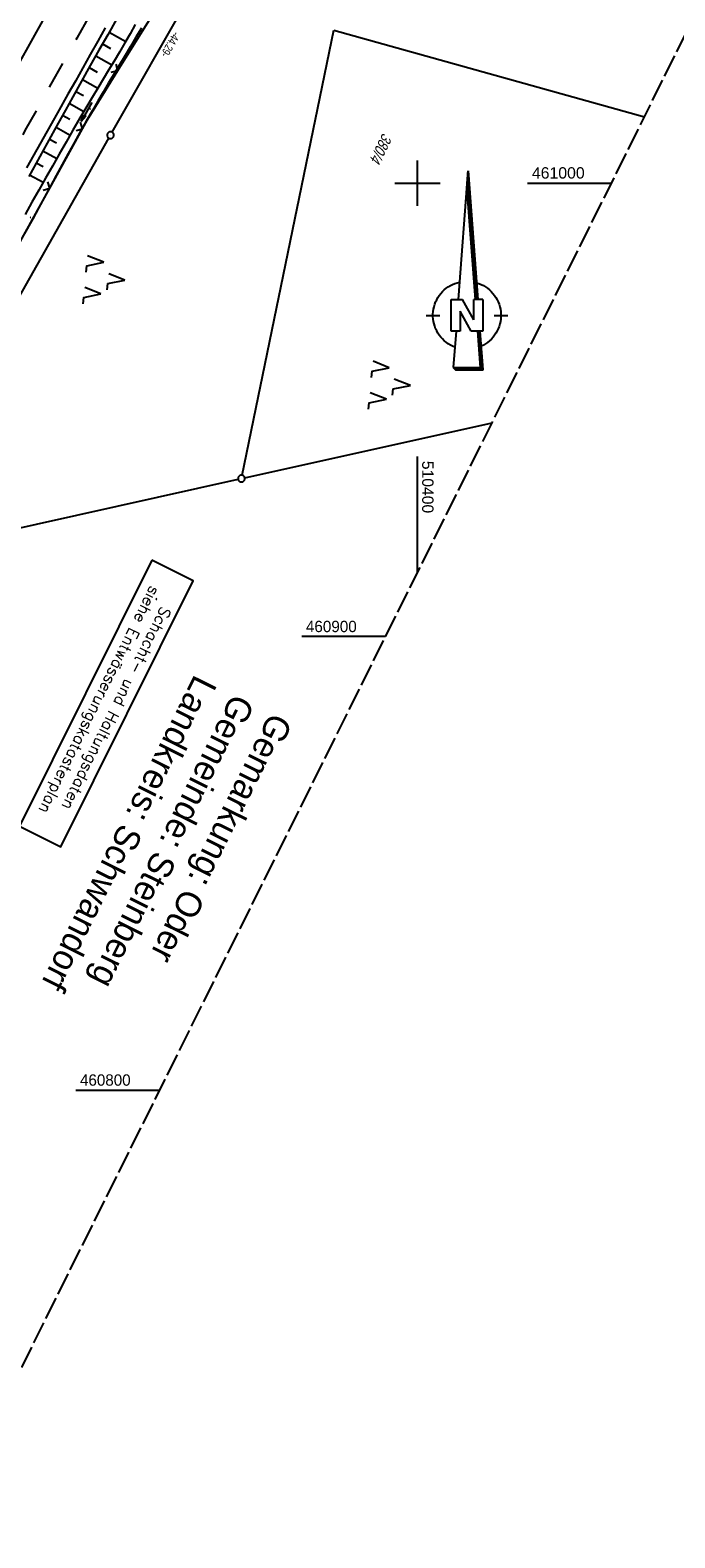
# Model space of a CAD drawing. Extents: x 510037 to 510706, y 460701 to 461658.
# Tile 9 of 34: x 510315 to 510457, y 460701 to 461034. Entities that reach past the tile are written whole.
import ezdxf

# ---------------------------------------------------------------- set-up
doc = ezdxf.new("R2010")
doc.units = 0
doc.header["$LTSCALE"] = 10
doc.header["$MEASUREMENT"] = 0
for name, pattern in [('AUSGEZOGEN', [0]), ('LT00', [0]), ('LT02', [0.4, 0.2, -0.2]), ('LT14', [0.6, 0.5, -0.1])]:
    doc.linetypes.add(name, pattern=pattern)
doc.layers.get('0').update_dxf_attribs({"linetype": 'LT00'})
for name, color, linetype in [('--EK_FBR', 1, 'LT00'), ('--EL_DFK_AB_L', 21, 'LT00'), ('--EL_DFK_AB_P', 7, 'LT00'), ('--EL_TEXT_KASTEN', 182, 'Continuous'), ('1401', 7, 'Continuous'), ('ABSTAND', 8, 'LT00'), ('DFK_AB_L', 21, 'LT00'), ('DFK_AB_P', 7, 'LT00'), ('DFK_FLUR_NR', 250, 'LT00'), ('DFK_GZPKT', 250, 'LT00'), ('DFK_KATASTER', 250, 'LT00'), ('DFK_NUTZUNG', 250, 'LT00'), ('GRENZNAME_A', 250, 'Continuous'), ('PFEIL', 140, 'AUSGEZOGEN'), ('V108_AFBR_BAB', 250, 'LT00'), ('V108_BOESCH', 250, 'LT00'), ('V108_BOSCHUNG', 250, 'LT00'), ('V108_GRABEN', 250, 'LT00'), ('V108_LG_MARK', 250, 'LT02'), ('V108_PK_GR', 1, 'LT00'), ('V108_RASTER', 250, 'LT00'), ('V108_ZAUN', 40, 'LT00')]:
    doc.layers.add(name, color=color, linetype=linetype)
doc.layers.add('-BLATT_108-RAND', color=7, linetype='LT14', plot=False)
doc.styles.add('ROMANS', font='romans.shx', dxfattribs={"width": 0.8})
doc.styles.get("Standard").update_dxf_attribs({"font": 'ARIAL.TTF'})
doc.styles.add('UNIR-H', font='unir_h.shx', dxfattribs={"width": 0.8})

# ---------------------------------------------------------------- blocks, each defined once
blk = doc.blocks.new('SYMB7010')
at = {"color": 0, "linetype": 'ByBlock'}
for points in [[(-0.031408, 0.499213), (-0.093728, 0.49134), (-0.15457, 0.475719), (-0.212975, 0.452595), (-0.268021, 0.422333), (-0.31884, 0.385411), (-0.36463, 0.342411), (-0.40467, 0.29401), (-0.438329, 0.240973), (-0.465074, 0.184136), (-0.484486, 0.124395), (-0.496256, 0.062692), (-0.5002, 0)], [(-0.5002, 0), (-0.496256, -0.062692), (-0.484486, -0.124395), (-0.465075, -0.184136), (-0.438329, -0.240973), (-0.404671, -0.29401), (-0.36463, -0.342411), (-0.31884, -0.385411), (-0.268021, -0.422333), (-0.212975, -0.452595), (-0.154571, -0.475719), (-0.093728, -0.49134), (-0.031408, -0.499213), (0.031408, -0.499213)], [(0.5002, 0), (0.496256, 0.062692), (0.484485, 0.124395), (0.465074, 0.184136), (0.438329, 0.240973), (0.40467, 0.29401), (0.36463, 0.342411), (0.31884, 0.385411), (0.268021, 0.422333), (0.212975, 0.452595), (0.15457, 0.475719), (0.093728, 0.49134), (0.031408, 0.499213), (-0.031408, 0.499213)], [(0.031408, -0.499213), (0.093728, -0.491341), (0.15457, -0.475719), (0.212975, -0.452595), (0.268021, -0.422333), (0.31884, -0.385411), (0.36463, -0.342411), (0.404671, -0.294011), (0.438329, -0.240974), (0.465075, -0.184136), (0.484486, -0.124395), (0.496256, -0.062692), (0.500201, 0)]]:
    blk.add_lwpolyline(points, dxfattribs=at)
blk = doc.blocks.new('SYMB0003')
at = {"color": 0, "linetype": 'ByBlock'}
for p, q in [((-0.015712, 0), (0.010166, 0.012015)), ((0, -0.021257), (-0.015712, 0)), ((0.010166, 0.012015), (0, -0.021257))]:
    blk.add_line(p, q, dxfattribs=at)
for points in [[(-0.031395, 0.499013), (-0.093691, 0.491144), (-0.154509, 0.475528), (-0.21289, 0.452414), (-0.267913, 0.422164), (-0.318712, 0.385257), (-0.364484, 0.342274), (-0.404509, 0.293893), (-0.438154, 0.240877), (-0.464888, 0.184062), (-0.484292, 0.124345), (-0.496058, 0.062667), (-0.5, 0)], [(-0.5, 0), (-0.496058, -0.062667), (-0.484292, -0.124345), (-0.464888, -0.184062), (-0.438154, -0.240877), (-0.404509, -0.293893), (-0.364485, -0.342274), (-0.318712, -0.385257), (-0.267914, -0.422164), (-0.21289, -0.452414), (-0.154509, -0.475529), (-0.093691, -0.491144), (-0.031395, -0.499014), (0.031395, -0.499014)], [(0.5, 0), (0.496057, 0.062667), (0.484292, 0.124345), (0.464888, 0.184062), (0.438153, 0.240877), (0.404509, 0.293893), (0.364484, 0.342274), (0.318712, 0.385257), (0.267913, 0.422164), (0.21289, 0.452414), (0.154509, 0.475528), (0.093691, 0.491144), (0.031395, 0.499013), (-0.031395, 0.499013)], [(0.031395, -0.499014), (0.093691, -0.491144), (0.154509, -0.475529), (0.21289, -0.452414), (0.267914, -0.422164), (0.318712, -0.385257), (0.364485, -0.342274), (0.404509, -0.293893), (0.438154, -0.240877), (0.464889, -0.184062), (0.484292, -0.124345), (0.496058, -0.062667), (0.5, 0)]]:
    blk.add_lwpolyline(points, dxfattribs=at)
blk = doc.blocks.new('SYMB1401')
at = {"layer": '1401'}
for p, q in [((-2.1, -28.35), (0, 0)), ((0, 0), (2.15, -28.35)), ((1.7, -28.35), (-0.22, -3.01)), ((1.75, -28.35), (-0.2, -2.68)), ((1.8, -28.35), (-0.17, -2.34)), ((1.85, -28.35), (-0.15, -2.01)), ((1.9, -28.35), (-0.12, -1.68)), ((1.95, -28.35), (-0.1, -1.34)), ((2, -28.35), (-0.07, -1.01)), ((2.05, -28.35), (-0.05, -0.67)), ((2.1, -28.35), (-0.02, -0.34)), ((1.65, -28.35), (-0.25, -3.35)), ((-3.75, -35.35), (-3.75, -28.35)), ((-3.75, -28.35), (-1.2, -28.35)), ((1.25, -32.8), (-1.2, -28.35)), ((1.25, -32.8), (1.25, -28.35)), ((3.25, -28.35), (1.25, -28.35)), ((3.25, -28.35), (3.25, -35.35)), ((-9.25, -31.85), (-6.25, -31.85)), ((0.7, -35.35), (-1.75, -30.9)), ((-1.75, -30.9), (-1.75, -35.35)), ((5.75, -31.85), (8.75, -31.85)), ((-1.75, -35.35), (-3.75, -35.35)), ((-2.65, -35.35), (-3.25, -43.35)), ((3.25, -35.35), (0.7, -35.35)), ((2.75, -43.35), (2.15, -35.35)), ((2.8, -43.4), (2.2, -35.35)), ((3.3, -43.85), (2.65, -35.35)), ((-3.25, -43.35), (2.75, -43.35)), ((-3.2, -43.4), (2.8, -43.4))]:
    blk.add_line(p, q, dxfattribs=at)
for points in [[(-7.74, -32.11), (-7.75, -31.56), (-7.7, -31.01), (-7.62, -30.47), (-7.51, -29.93), (-7.35, -29.4), (-7.15, -28.89), (-6.92, -28.39), (-6.65, -27.91), (-6.34, -27.45), (-6.01, -27.02), (-5.64, -26.61), (-5.24, -26.23), (-4.82, -25.88), (-4.37, -25.56), (-3.9, -25.28), (-3.41, -25.03), (-2.9, -24.81), (-2.38, -24.64), (-1.85, -24.5)], [(1.85, -24.65), (2.37, -24.82), (2.88, -25.03), (3.37, -25.28), (3.85, -25.57), (4.3, -25.88), (4.72, -26.23), (5.12, -26.61), (5.49, -27.02), (5.83, -27.45), (6.13, -27.91), (6.41, -28.39), (6.64, -28.89), (6.84, -29.4), (7, -29.93), (7.12, -30.47), (7.2, -31.01), (7.24, -31.56), (7.25, -32.11)], [(-2.9, -38.85), (-3.41, -38.64), (-3.9, -38.39), (-4.37, -38.1), (-4.81, -37.78), (-5.24, -37.43), (-5.64, -37.05), (-6, -36.64), (-6.34, -36.21), (-6.64, -35.75), (-6.91, -35.27), (-7.15, -34.78), (-7.35, -34.26), (-7.5, -33.74), (-7.62, -33.2), (-7.7, -32.66), (-7.74, -32.11)], [(7.25, -32.11), (7.21, -32.66), (7.13, -33.21), (7.01, -33.74), (6.85, -34.27), (6.65, -34.78), (6.42, -35.28), (6.15, -35.76), (5.84, -36.22), (5.5, -36.66), (5.13, -37.07), (4.74, -37.45), (4.31, -37.8), (3.86, -38.12), (3.39, -38.4), (2.9, -38.65)], [(-3.15, -43.45), (2.85, -43.45), (2.25, -35.35)], [(-3.1, -43.5), (2.9, -43.5), (2.3, -35.35)], [(-3.05, -43.55), (2.95, -43.55), (2.35, -35.35)], [(-3, -43.6), (3, -43.6), (2.4, -35.35)], [(-2.95, -43.65), (3.05, -43.65), (2.45, -35.35)], [(-2.9, -43.7), (3.1, -43.7), (2.5, -35.35)], [(-2.85, -43.75), (3.15, -43.75), (2.55, -35.35)], [(-2.8, -43.8), (3.2, -43.8), (2.6, -35.35)], [(-2.78, -43.82), (3.25, -43.82), (2.62, -35.35)], [(-3.25, -43.35), (-2.75, -43.85), (3.3, -43.85)]]:
    blk.add_lwpolyline(points, dxfattribs=at)
blk = doc.blocks.new('SYMB7221')
at = {"color": 0, "linetype": 'ByBlock'}
for p, q in [((0, 0.435), (-0.11, 0.065)), ((0.11, 0.065), (0, 0.435)), ((0.25, 0.065), (0.11, 0.065)), ((-0.35, -0.065), (-0.46, -0.435)), ((0.35, -0.065), (0.24, -0.435))]:
    blk.add_line(p, q, dxfattribs=at)
for points in [[(-0.1, -0.435), (-0.24, -0.435), (-0.35, -0.065)], [(0.6, -0.435), (0.46, -0.435), (0.35, -0.065)]]:
    blk.add_lwpolyline(points, dxfattribs=at)
blk = doc.blocks.new('Pfreil3')
at = {"layer": 'PFEIL'}
blk.add_hatch(color=256, dxfattribs=at).paths.add_polyline_path([(-1.55, 0.27), (-1.55, -0.27), (0, 0)])
for p, q in [((-1.55, 0), (-4.83, 0)), ((-1.55, -0.27), (-1.55, 0.27)), ((-1.55, 0.27), (0, 0)), ((0, 0), (-1.55, -0.27))]:
    blk.add_line(p, q, dxfattribs=at)
blk = doc.blocks.new('SYMB0011')
at = {"color": 0, "linetype": 'ByBlock'}
for p, q in [((0.5, 0), (-0.5, 0)), ((0, 0.5), (0, -0.5))]:
    blk.add_line(p, q, dxfattribs=at)
blk = doc.blocks.new('SYMB0024')
at = {"color": 0, "linetype": 'ByBlock'}
for p, q in [((-0.5, 0.5), (0, 0)), ((0, 0), (0.5, 0.5))]:
    blk.add_line(p, q, dxfattribs=at)

msp = doc.modelspace()

# ---------------------------------------------------------------- linework, layer by layer
at = {"layer": '--EK_FBR', "color": 0}
for points in [[(510317.68, 461036.41), (510314.8, 461031.26), (510311.93, 461026.11)], [(510331.12, 461034.2), (510329.47, 461031.28), (510327.82, 461028.35), (510326.18, 461025.43), (510324.54, 461022.5), (510322.89, 461019.57), (510320.61, 461015.52), (510318.32, 461011.47), (510316.03, 461007.43), (510313.74, 461003.38)]]:
    msp.add_lwpolyline(points, dxfattribs=at)
at = {"layer": '--EL_DFK_AB_L'}
for p, q in [((510332.65, 461011.21), (510353.83, 461048.39)), ((510279.57, 460917.25), (510331.91, 461009.91))]:
    msp.add_line(p, q, dxfattribs=at)
at = {"layer": '--EL_TEXT_KASTEN'}
msp.add_lwpolyline([(510341.39, 460916.86), (510312.2, 460858.24), (510321.35, 460853.69), (510350.54, 460912.3)], close=True, dxfattribs=at)
at = {"layer": '-BLATT_108-RAND'}
msp.add_lwpolyline([(510449.46, 461657.25), (510037.07, 460829.27), (510293.97, 460701.31), (510706.36, 461529.3), (510449.46, 461657.25)], dxfattribs=at)
at = {"layer": 'DFK_AB_L'}
for p, q in [((510332.65, 461011.21), (510353.83, 461048.39)), ((510279.57, 460917.25), (510331.91, 461009.91))]:
    msp.add_line(p, q, dxfattribs=at)
at = {"layer": 'DFK_KATASTER'}
for p, q in [((510361.3, 460935.59), (510381.5, 461033.69)), ((510381.5, 461033.69), (510450.02, 461014.63)), ((510361.88, 460935.02), (510416.42, 460947.18)), ((510279.93, 460916.76), (510360.42, 460934.7))]:
    msp.add_line(p, q, dxfattribs=at)
at = {"layer": 'V108_AFBR_BAB', "color": 2}
for points in [[(510317.68, 461036.41), (510314.8, 461031.26), (510311.93, 461026.11)], [(510331.12, 461034.2), (510329.47, 461031.28), (510327.82, 461028.35), (510326.18, 461025.43), (510324.54, 461022.5), (510322.89, 461019.57), (510320.61, 461015.52), (510318.32, 461011.47), (510316.03, 461007.43), (510313.74, 461003.38)]]:
    msp.add_lwpolyline(points, dxfattribs=at)
at = {"layer": 'V108_BOESCH'}
msp.add_lwpolyline([(510333.6, 461036.12), (510331.66, 461032.71), (510329.72, 461029.3), (510327.8, 461025.89), (510325.89, 461022.47), (510323.98, 461019.04), (510322.36, 461016.11), (510320.73, 461013.19), (510319.11, 461010.26), (510317.49, 461007.33), (510315.87, 461004.4), (510314.24, 461001.47)], dxfattribs=at)
at = {"layer": 'V108_BOSCHUNG'}
for p, q in [((510332, 461033.31), (510335.62, 461031.24)), ((510329.03, 461028.07), (510332.57, 461026.09)), ((510330.51, 461030.69), (510332.31, 461029.68)), ((510327.56, 461025.46), (510329.3, 461024.49)), ((510326.1, 461022.84), (510329.48, 461020.95)), ((510324.64, 461020.22), (510326.29, 461019.3)), ((510321.72, 461014.97), (510323.31, 461014.09)), ((510323.18, 461017.6), (510326.41, 461015.79)), ((510320.27, 461012.35), (510323.4, 461010.6)), ((510318.82, 461009.72), (510320.36, 461008.86)), ((510317.36, 461007.1), (510320.42, 461005.39)), ((510314.45, 461001.85), (510317.46, 461000.18)), ((510315.91, 461004.48), (510317.42, 461003.63))]:
    msp.add_line(p, q, dxfattribs=at)
at = {"layer": 'V108_GRABEN'}
for points in [[(510337.74, 461034.94), (510336.59, 461032.92), (510335.42, 461030.9), (510334.24, 461028.89), (510333.05, 461026.89), (510331.85, 461024.89), (510330.65, 461022.89), (510329.45, 461020.9), (510328.26, 461018.9), (510327.07, 461016.9), (510325.53, 461014.28), (510324, 461011.64), (510322.48, 461009), (510320.97, 461006.36), (510319.46, 461003.71), (510317.96, 461001.06), (510316.46, 460998.41), (510314.95, 460995.76), (510313.44, 460993.11)], [(510339.08, 461034.16), (510337.89, 461032.14), (510336.69, 461030.12), (510335.48, 461028.11), (510334.27, 461026.1), (510333.05, 461024.09), (510331.85, 461022.08), (510330.64, 461020.06), (510329.45, 461018.04), (510328.27, 461016.02), (510326.91, 461013.65), (510325.57, 461011.27), (510324.25, 461008.88), (510322.93, 461006.49), (510321.63, 461004.09), (510320.33, 461001.69), (510319.03, 460999.29), (510317.73, 460996.89), (510316.43, 460994.49), (510315.12, 460992.09), (510313.34, 460988.88)]]:
    msp.add_lwpolyline(points, dxfattribs=at)
at = {"layer": 'V108_LG_MARK', "ltscale": 3, "flags": 128}
msp.add_lwpolyline([(510333.45, 461047.3), (510331.99, 461044.7), (510330.53, 461042.1), (510327.68, 461037.03), (510324.84, 461031.95), (510321.99, 461026.87), (510319.15, 461021.79), (510316.29, 461016.68), (510313.42, 461011.57), (510310.56, 461006.46), (510307.69, 461001.35), (510304.79, 460996.2), (510301.9, 460991.05), (510298.99, 460985.91), (510296.09, 460980.77), (510293.19, 460975.66), (510290.28, 460970.55), (510287.37, 460965.45), (510284.46, 460960.35), (510280.57, 460953.54), (510276.68, 460946.74), (510272.79, 460939.94), (510269.86, 460934.83), (510266.93, 460929.73), (510264.01, 460924.62), (510261.08, 460919.52), (510258.74, 460915.44), (510256.41, 460911.36), (510254.07, 460907.28), (510251.72, 460903.21), (510249.38, 460899.13), (510246.93, 460894.89), (510244.48, 460890.65), (510242.02, 460886.41), (510239.56, 460882.18), (510237.1, 460877.94), (510234.64, 460873.71), (510230.71, 460866.95), (510226.79, 460860.19), (510222.86, 460853.43), (510219.91, 460848.35), (510216.95, 460843.26), (510213.99, 460838.18), (510211.02, 460833.1), (510208.6, 460828.96), (510206.18, 460824.83), (510203.75, 460820.71), (510201.31, 460816.58), (510198.87, 460812.47), (510190.03, 460797.6)], dxfattribs=at)
at = {"layer": 'V108_RASTER'}
for p, q in [((510400, 460995), (510400, 461005)), ((510395, 461000), (510405, 461000)), ((510424.23, 461000), (510442.73, 461000)), ((510400, 460914.2), (510400, 460939.73)), ((510392.93, 460900), (510374.43, 460900)), ((510324.62, 460800), (510343.12, 460800))]:
    msp.add_line(p, q, dxfattribs=at)
at = {"layer": 'V108_ZAUN'}
for p, q in [((510333.89, 461024.81), (510341.8, 461037.55)), ((510318.87, 460998.85), (510326.11, 461011.98)), ((510311.64, 460985.71), (510318.87, 460998.85))]:
    msp.add_line(p, q, dxfattribs=at)
msp.add_lwpolyline([(510326.11, 461011.98), (510327.48, 461014.48), (510333.89, 461024.81)], dxfattribs=at)

# ---------------------------------------------------------------- block references
at = {"layer": '--EL_DFK_AB_P', "xscale": 1.500000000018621, "yscale": 1.5, "zscale": 1.5, "rotation": 264.7377099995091}
msp.add_blockref('SYMB0003', (510332.28, 461010.56), dxfattribs=at)
at = {"layer": '1401'}
msp.add_blockref('SYMB1401', (510411.12, 461002.68), dxfattribs=at)
at = {"layer": 'DFK_AB_P', "xscale": 1.500000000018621, "yscale": 1.5, "zscale": 1.5, "rotation": 264.7377099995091}
msp.add_blockref('SYMB0003', (510332.28, 461010.56), dxfattribs=at)
at = {"layer": 'DFK_GZPKT', "xscale": 1.500000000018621, "yscale": 1.5, "zscale": 1.5, "rotation": 264.7377099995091}
msp.add_blockref('SYMB7010', (510361.15, 460934.86), dxfattribs=at)
at = {"layer": 'DFK_NUTZUNG', "xscale": 10.00000000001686, "yscale": 10, "zscale": 10, "rotation": 264.7377100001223}
for p in [(510331.14, 460978.99), (510394.07, 460955.76)]:
    msp.add_blockref('SYMB7221', p, dxfattribs=at)
at = {"layer": 'PFEIL', "rotation": 240.397021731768}
msp.add_blockref('Pfreil3', (510325.84, 461013.55), dxfattribs=at)
at = {"layer": 'V108_PK_GR', "xscale": 0.09999999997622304, "yscale": 0.09999999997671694, "zscale": 0.1, "rotation": 243.5238000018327}
for p in [(510327.07, 461016.9), (510327.82, 461016.32), (510328.27, 461016.02), (510314.69, 460992.4), (510315.12, 460992.09)]:
    msp.add_blockref('SYMB0011', p, dxfattribs=at)
at = {"layer": 'V108_ZAUN', "yscale": 2.099999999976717, "zscale": 2.1}
for p, xscale, rotation in [((510333.89, 461024.81), 2.100000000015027, 58.19353999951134), ((510326.11, 461011.98), 2.100000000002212, 61.14863000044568), ((510318.87, 460998.85), 2.100000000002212, 61.14863000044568)]:
    msp.add_blockref('SYMB0024', p, dxfattribs=dict(at, xscale=xscale, rotation=rotation))

# ---------------------------------------------------------------- texts
at = {"layer": '--EL_TEXT_KASTEN', "insert": (510331.37, 460885.27), "char_height": 2.5, "attachment_point": 5, "rotation": 243.5238, "style": 'ROMANS'}
msp.add_mtext('{\\W1;Schacht- und Haltungsdaten\\Psiehe Entwässerungskatasterplan}', dxfattribs=at)
at = {"layer": 'ABSTAND', "width": 0.75}
msp.add_text(' -44.29-', height=1.8, rotation=-119.6686, dxfattribs=at).set_placement((510346.46, 461034.03))
at = {"layer": 'DFK_FLUR_NR', "oblique": 13.754, "width": 0.75}
msp.add_text('380/4', height=2.5, rotation=243.5238, dxfattribs=at).set_placement((510392.34, 461011.2))
at = {"layer": 'GRENZNAME_A', "insert": (510372.6, 460881.08), "char_height": 5.6, "attachment_point": 1, "rotation": 243.5238, "style": 'UNIR-H'}
msp.add_mtext('{\\W1;Gemarkung: Oder\\PGemeinde: Steinberg\\PLandkreis: Schwandorf}', dxfattribs=at)
at = {"layer": 'V108_RASTER'}
for s, rotation, width, p in [(' 461000', -0.0019, 0.998, (510424.23, 461001)), (' 510400', -90.0019, 0.991, (510401, 460939.73)), (' 460900', -0.0019, 0.962, (510374.43, 460901)), (' 460800', -0.0019, 0.958, (510324.62, 460801))]:
    msp.add_text(s, height=2.5, rotation=rotation, dxfattribs=dict(at, width=width)).set_placement(p)

doc.saveas('drawing.dxf')
